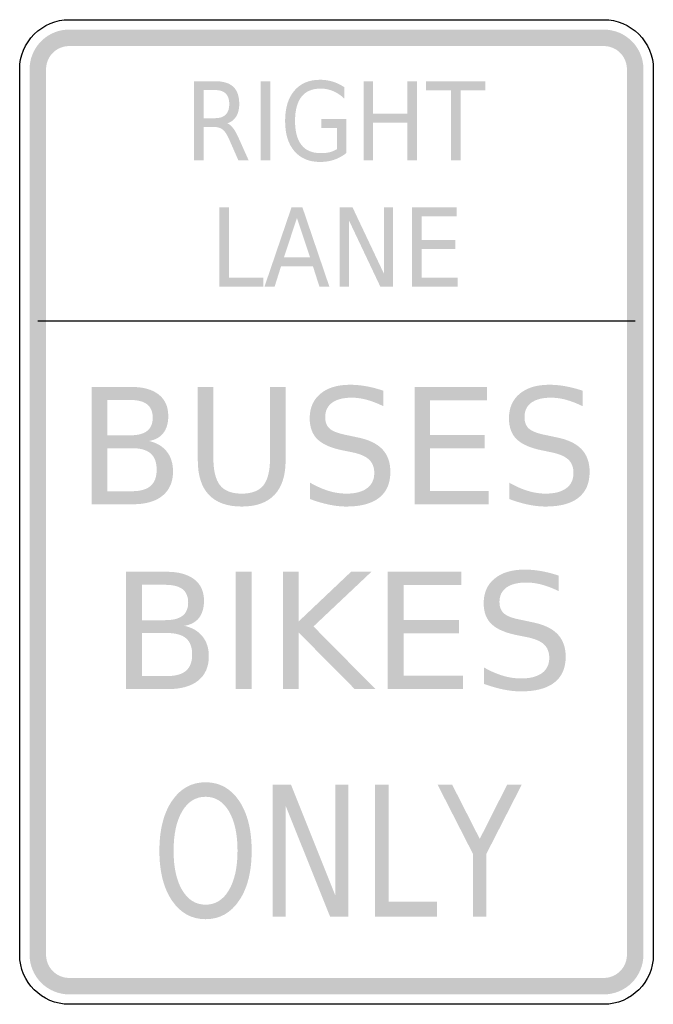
# Model space of a CAD drawing. Header units: inches. Extents: x -0.5 to 0.5, y -0.78 to 0.78.
import ezdxf

# ---------------------------------------------------------------- set-up
doc = ezdxf.new("R2010")
doc.units = ezdxf.units.IN
doc.header["$MEASUREMENT"] = 0

msp = doc.modelspace()

# ---------------------------------------------------------------- hatches: boundary and pattern name
for points in [[(-0.4219, 0.7613), (-0.4277, 0.761), (-0.4334, 0.7603), (-0.439, 0.7589), (-0.4445, 0.7571), (-0.4497, 0.7548), (-0.4548, 0.752), (-0.4595, 0.7487), (-0.464, 0.745), (-0.4681, 0.7409), (-0.4717, 0.7365), (-0.475, 0.7317), (-0.4778, 0.7267), (-0.4801, 0.7214), (-0.482, 0.716), (-0.4833, 0.7103), (-0.4841, 0.7046), (-0.4844, 0.6989), (-0.4583, 0.6989), (-0.4582, 0.7022), (-0.4577, 0.7056), (-0.457, 0.7088), (-0.4559, 0.712), (-0.4545, 0.7151), (-0.4529, 0.718), (-0.451, 0.7208), (-0.4488, 0.7234), (-0.4465, 0.7258), (-0.4439, 0.7279), (-0.4411, 0.7298), (-0.4382, 0.7315), (-0.4351, 0.7328), (-0.4319, 0.7339), (-0.4286, 0.7347), (-0.4253, 0.7351), (-0.4219, 0.7353), (-0.4219, 0.7613)], [(-0.4219, 0.7353), (0.4219, 0.7353), (0.4219, 0.7613), (-0.4219, 0.7613), (-0.4219, 0.7353)], [(0.4844, 0.6989), (0.4841, 0.705), (0.4832, 0.711), (0.4817, 0.717), (0.4796, 0.7228), (0.477, 0.7283), (0.4738, 0.7336), (0.4702, 0.7385), (0.4661, 0.743), (0.4615, 0.7471), (0.4566, 0.7508), (0.4514, 0.7539), (0.4458, 0.7566), (0.44, 0.7586), (0.4341, 0.7601), (0.428, 0.761), (0.4219, 0.7613), (0.4219, 0.7353), (0.4255, 0.7351), (0.429, 0.7346), (0.4325, 0.7337), (0.4359, 0.7325), (0.4391, 0.731), (0.4422, 0.7292), (0.445, 0.727), (0.4477, 0.7246), (0.4501, 0.722), (0.4522, 0.7191), (0.454, 0.716), (0.4556, 0.7128), (0.4568, 0.7094), (0.4576, 0.706), (0.4582, 0.7024), (0.4583, 0.6989), (0.4844, 0.6989)], [(-0.4583, -0.6988), (-0.4583, 0.6989), (-0.4844, 0.6989), (-0.4844, -0.6988), (-0.4583, -0.6988)], [(0.4583, 0.6989), (0.4583, -0.6988), (0.4844, -0.6988), (0.4844, 0.6989), (0.4583, 0.6989)], [(-0.1195, 0.6798), (-0.1045, 0.6798), (-0.1045, 0.5548), (-0.1195, 0.5548), (-0.1195, 0.6798)], [(0.0427, 0.6798), (0.0577, 0.6798), (0.0577, 0.6286), (0.112, 0.6286), (0.112, 0.6798), (0.127, 0.6798), (0.127, 0.5548), (0.112, 0.5548), (0.112, 0.6143), (0.0577, 0.6143), (0.0577, 0.5548), (0.0427, 0.5548), (0.0427, 0.6798)], [(0.1415, 0.6798), (0.235, 0.6798), (0.235, 0.6656), (0.1958, 0.6656), (0.1958, 0.5548), (0.1808, 0.5548), (0.1808, 0.6656), (0.1415, 0.6656), (0.1415, 0.6798)], [(-0.1849, 0.4808), (-0.1698, 0.4808), (-0.1698, 0.37), (-0.1155, 0.37), (-0.1155, 0.3558), (-0.1849, 0.3558), (-0.1849, 0.4808)], [(0.0049, 0.4808), (0.0253, 0.4808), (0.0748, 0.3762), (0.0748, 0.4808), (0.0894, 0.4808), (0.0894, 0.3558), (0.0691, 0.3558), (0.0196, 0.4603), (0.0196, 0.3558), (0.0049, 0.3558), (0.0049, 0.4808)], [(0.1194, 0.4808), (0.1899, 0.4808), (0.1899, 0.4665), (0.1345, 0.4665), (0.1345, 0.4295), (0.1877, 0.4295), (0.1877, 0.4153), (0.1345, 0.4153), (0.1345, 0.37), (0.1913, 0.37), (0.1913, 0.3558), (0.1194, 0.3558), (0.1194, 0.4808)], [(0.1233, 0.1974), (0.2377, 0.1974), (0.2377, 0.1763), (0.1478, 0.1763), (0.1478, 0.1215), (0.234, 0.1215), (0.234, 0.1004), (0.1478, 0.1004), (0.1478, 0.0333), (0.24, 0.0333), (0.24, 0.0122), (0.1233, 0.0122), (0.1233, 0.1974)], [(-0.1589, -0.0943), (-0.1339, -0.0943), (-0.1339, -0.2795), (-0.1589, -0.2795), (-0.1589, -0.0943)], [(-0.0845, -0.0943), (-0.0596, -0.0943), (-0.0596, -0.1726), (0.023, -0.0943), (0.0551, -0.0943), (-0.0363, -0.1806), (0.0615, -0.2795), (0.0288, -0.2795), (-0.0596, -0.1903), (-0.0596, -0.2795), (-0.0845, -0.2795), (-0.0845, -0.0943)], [(0.0809, -0.0943), (0.1972, -0.0943), (0.1972, -0.1154), (0.1059, -0.1154), (0.1059, -0.1702), (0.1935, -0.1702), (0.1935, -0.1913), (0.1059, -0.1913), (0.1059, -0.2584), (0.1995, -0.2584), (0.1995, -0.2795), (0.0809, -0.2795), (0.0809, -0.0943)], [(-0.1006, -0.4302), (-0.0719, -0.4302), (-0.0021, -0.6045), (-0.0021, -0.4302), (0.0186, -0.4302), (0.0186, -0.6386), (-0.0101, -0.6386), (-0.08, -0.4643), (-0.08, -0.6386), (-0.1006, -0.6386), (-0.1006, -0.4302)], [(0.0609, -0.4302), (0.0822, -0.4302), (0.0822, -0.6148), (0.1588, -0.6148), (0.1588, -0.6386), (0.0609, -0.6386), (0.0609, -0.4302)], [(0.1595, -0.4302), (0.1825, -0.4302), (0.2261, -0.5159), (0.2694, -0.4302), (0.2924, -0.4302), (0.2366, -0.5394), (0.2366, -0.6386), (0.2153, -0.6386), (0.2153, -0.5394), (0.1595, -0.4302)], [(-0.4844, -0.6988), (-0.4841, -0.7049), (-0.4832, -0.711), (-0.4817, -0.7169), (-0.4796, -0.7227), (-0.477, -0.7282), (-0.4738, -0.7335), (-0.4702, -0.7384), (-0.4661, -0.743), (-0.4615, -0.7471), (-0.4566, -0.7507), (-0.4513, -0.7539), (-0.4458, -0.7565), (-0.44, -0.7586), (-0.4341, -0.7601), (-0.428, -0.761), (-0.4219, -0.7613), (-0.4219, -0.7353), (-0.4254, -0.7351), (-0.429, -0.7346), (-0.4325, -0.7337), (-0.4358, -0.7325), (-0.4391, -0.731), (-0.4421, -0.7291), (-0.445, -0.727), (-0.4477, -0.7246), (-0.4501, -0.7219), (-0.4522, -0.7191), (-0.454, -0.716), (-0.4556, -0.7127), (-0.4568, -0.7094), (-0.4576, -0.7059), (-0.4582, -0.7024), (-0.4583, -0.6988), (-0.4844, -0.6988)], [(0.4219, -0.7613), (0.428, -0.761), (0.4341, -0.7601), (0.44, -0.7586), (0.4458, -0.7565), (0.4513, -0.7539), (0.4566, -0.7507), (0.4615, -0.7471), (0.4661, -0.743), (0.4702, -0.7384), (0.4738, -0.7335), (0.477, -0.7282), (0.4796, -0.7227), (0.4817, -0.7169), (0.4832, -0.711), (0.4841, -0.7049), (0.4844, -0.6988), (0.4583, -0.6988), (0.4582, -0.7024), (0.4576, -0.7059), (0.4568, -0.7094), (0.4556, -0.7127), (0.454, -0.716), (0.4522, -0.7191), (0.4501, -0.7219), (0.4477, -0.7246), (0.445, -0.727), (0.4421, -0.7291), (0.4391, -0.731), (0.4358, -0.7325), (0.4325, -0.7337), (0.429, -0.7346), (0.4254, -0.7351), (0.4219, -0.7353), (0.4219, -0.7613)], [(0.4219, -0.7353), (-0.4219, -0.7353), (-0.4219, -0.7613), (0.4219, -0.7613), (0.4219, -0.7353)]]:
    msp.add_hatch(color=7).paths.add_polyline_path(points)
h = msp.add_hatch(color=7)
edge = h.paths.add_edge_path()
edge.add_spline(control_points=[(-0.1724, 0.6134), (-0.1691, 0.6122), (-0.166, 0.6096), (-0.163, 0.6055), (-0.16, 0.6015), (-0.1569, 0.596), (-0.1539, 0.589)], knot_values=[0, 0, 0, 0, 1, 1, 1, 2, 2, 2, 2], degree=3, periodic=0)
edge.add_line((-0.1539, 0.589), (-0.1386, 0.5548))
edge.add_line((-0.1386, 0.5548), (-0.1548, 0.5548))
edge.add_line((-0.1548, 0.5548), (-0.1689, 0.5869))
edge.add_spline(control_points=[(-0.1689, 0.5869), (-0.1725, 0.5952), (-0.1761, 0.6008), (-0.1795, 0.6035), (-0.1829, 0.6063), (-0.1876, 0.6076), (-0.1935, 0.6076)], knot_values=[0, 0, 0, 0, 1, 1, 1, 2, 2, 2, 2], degree=3, periodic=0)
edge.add_line((-0.1935, 0.6076), (-0.2098, 0.6076))
edge.add_line((-0.2098, 0.6076), (-0.2098, 0.5548))
edge.add_line((-0.2098, 0.5548), (-0.2248, 0.5548))
edge.add_line((-0.2248, 0.5548), (-0.2248, 0.6798))
edge.add_line((-0.2248, 0.6798), (-0.1911, 0.6798))
edge.add_spline(control_points=[(-0.1911, 0.6798), (-0.1784, 0.6798), (-0.1689, 0.6768), (-0.1627, 0.6708), (-0.1565, 0.6649), (-0.1535, 0.6559), (-0.1535, 0.6438), (-0.1535, 0.6359), (-0.1551, 0.6294), (-0.1583, 0.6242), (-0.1615, 0.619), (-0.1662, 0.6154), (-0.1724, 0.6134)], knot_values=[0, 0, 0, 0, 1, 1, 1, 2, 2, 2, 3, 3, 3, 4, 4, 4, 4], degree=3, periodic=0)
edge = h.paths.add_edge_path(flags=0)
edge.add_line((-0.2098, 0.6659), (-0.2098, 0.6215))
edge.add_line((-0.2098, 0.6215), (-0.1911, 0.6215))
edge.add_spline(control_points=[(-0.1911, 0.6215), (-0.1838, 0.6215), (-0.1784, 0.6234), (-0.1747, 0.6272), (-0.171, 0.6309), (-0.1692, 0.6365), (-0.1692, 0.6438), (-0.1692, 0.6511), (-0.171, 0.6566), (-0.1747, 0.6603), (-0.1784, 0.664), (-0.1838, 0.6659), (-0.1911, 0.6659)], knot_values=[0, 0, 0, 0, 1, 1, 1, 2, 2, 2, 3, 3, 3, 4, 4, 4, 4], degree=3, periodic=0)
edge.add_line((-0.1911, 0.6659), (-0.2098, 0.6659))
h = msp.add_hatch(color=7)
edge = h.paths.add_edge_path()
edge.add_line((0.0006, 0.5726), (0.0006, 0.6062))
edge.add_line((0.0006, 0.6062), (-0.0239, 0.6062))
edge.add_line((-0.0239, 0.6062), (-0.0239, 0.6201))
edge.add_line((-0.0239, 0.6201), (0.0154, 0.6201))
edge.add_line((0.0154, 0.6201), (0.0154, 0.5664))
edge.add_spline(control_points=[(0.0154, 0.5664), (0.0096, 0.5618), (0.0033, 0.5583), (-0.0037, 0.5559), (-0.0107, 0.5536), (-0.0181, 0.5524), (-0.026, 0.5524), (-0.0433, 0.5524), (-0.0568, 0.5581), (-0.0665, 0.5695), (-0.0763, 0.5809), (-0.0811, 0.5968), (-0.0811, 0.6172), (-0.0811, 0.6376), (-0.0763, 0.6535), (-0.0665, 0.6649), (-0.0568, 0.6764), (-0.0433, 0.6821), (-0.026, 0.6821), (-0.0188, 0.6821), (-0.012, 0.6811), (-0.0055, 0.679), (0.001, 0.677), (0.007, 0.6741), (0.0125, 0.6702)], knot_values=[0, 0, 0, 0, 1, 1, 1, 2, 2, 2, 3, 3, 3, 4, 4, 4, 5, 5, 5, 6, 6, 6, 7, 7, 7, 8, 8, 8, 8], degree=3, periodic=0)
edge.add_line((0.0125, 0.6702), (0.0125, 0.6522))
edge.add_spline(control_points=[(0.0125, 0.6522), (0.007, 0.6575), (0.0011, 0.6615), (-0.0051, 0.6641), (-0.0114, 0.6668), (-0.0179, 0.6682), (-0.0248, 0.6682), (-0.0383, 0.6682), (-0.0484, 0.6639), (-0.0552, 0.6554), (-0.062, 0.6468), (-0.0654, 0.6341), (-0.0654, 0.6172), (-0.0654, 0.6003), (-0.062, 0.5876), (-0.0552, 0.5791), (-0.0484, 0.5705), (-0.0383, 0.5663), (-0.0248, 0.5663), (-0.0194, 0.5663), (-0.0147, 0.5668), (-0.0106, 0.5678), (-0.0064, 0.5689), (-0.0027, 0.5705), (0.0006, 0.5726)], knot_values=[0, 0, 0, 0, 1, 1, 1, 2, 2, 2, 3, 3, 3, 4, 4, 4, 5, 5, 5, 6, 6, 6, 7, 7, 7, 8, 8, 8, 8], degree=3, periodic=0)
h = msp.add_hatch(color=7)
h.paths.add_polyline_path([(-0.071, 0.4808), (-0.0538, 0.4808), (-0.0113, 0.3558), (-0.027, 0.3558), (-0.0372, 0.3878), (-0.0875, 0.3878), (-0.0976, 0.3558), (-0.1136, 0.3558), (-0.071, 0.4808)])
h.paths.add_polyline_path([(-0.0624, 0.4641), (-0.0829, 0.4019), (-0.0418, 0.4019), (-0.0624, 0.4641)], flags=0)
h = msp.add_hatch(color=7)
edge = h.paths.add_edge_path()
edge.add_line((-0.3864, 0.1974), (-0.3239, 0.1974))
edge.add_spline(control_points=[(-0.3239, 0.1974), (-0.3052, 0.1974), (-0.2908, 0.1934), (-0.2807, 0.1855), (-0.2706, 0.1776), (-0.2655, 0.1663), (-0.2655, 0.1516), (-0.2655, 0.1403), (-0.2681, 0.1313), (-0.2733, 0.1246), (-0.2784, 0.1179), (-0.286, 0.1137), (-0.2961, 0.1121)], knot_values=[0, 0, 0, 0, 1, 1, 1, 2, 2, 2, 3, 3, 3, 4, 4, 4, 4], degree=3, periodic=0)
edge.add_spline(control_points=[(-0.2961, 0.1121), (-0.284, 0.1094), (-0.2746, 0.1039), (-0.2679, 0.0955), (-0.2613, 0.0871), (-0.258, 0.0766), (-0.258, 0.0641), (-0.258, 0.0475), (-0.2635, 0.0348), (-0.2745, 0.0257), (-0.2855, 0.0167), (-0.3011, 0.0122), (-0.3214, 0.0122)], knot_values=[0, 0, 0, 0, 1, 1, 1, 2, 2, 2, 3, 3, 3, 4, 4, 4, 4], degree=3, periodic=0)
edge.add_line((-0.3214, 0.0122), (-0.3864, 0.0122))
edge.add_line((-0.3864, 0.0122), (-0.3864, 0.1974))
edge = h.paths.add_edge_path(flags=0)
edge.add_line((-0.3618, 0.1007), (-0.3618, 0.0328))
edge.add_line((-0.3618, 0.0328), (-0.3226, 0.0328))
edge.add_spline(control_points=[(-0.3226, 0.0328), (-0.3094, 0.0328), (-0.2997, 0.0356), (-0.2933, 0.0412), (-0.287, 0.0468), (-0.2838, 0.0553), (-0.2838, 0.0668), (-0.2838, 0.0784), (-0.287, 0.0869), (-0.2933, 0.0924), (-0.2997, 0.0979), (-0.3094, 0.1007), (-0.3226, 0.1007)], knot_values=[0, 0, 0, 0, 1, 1, 1, 2, 2, 2, 3, 3, 3, 4, 4, 4, 4], degree=3, periodic=0)
edge.add_line((-0.3226, 0.1007), (-0.3618, 0.1007))
edge = h.paths.add_edge_path(flags=0)
edge.add_line((-0.3618, 0.1768), (-0.3618, 0.121))
edge.add_line((-0.3618, 0.121), (-0.3256, 0.121))
edge.add_spline(control_points=[(-0.3256, 0.121), (-0.3137, 0.121), (-0.3047, 0.1233), (-0.2989, 0.1279), (-0.293, 0.1325), (-0.29, 0.1395), (-0.29, 0.1489), (-0.29, 0.1582), (-0.293, 0.1652), (-0.2989, 0.1699), (-0.3047, 0.1745), (-0.3137, 0.1768), (-0.3256, 0.1768)], knot_values=[0, 0, 0, 0, 1, 1, 1, 2, 2, 2, 3, 3, 3, 4, 4, 4, 4], degree=3, periodic=0)
edge.add_line((-0.3256, 0.1768), (-0.3618, 0.1768))
h = msp.add_hatch(color=7)
edge = h.paths.add_edge_path()
edge.add_line((-0.2189, 0.1974), (-0.1943, 0.1974))
edge.add_line((-0.1943, 0.1974), (-0.1943, 0.0849))
edge.add_spline(control_points=[(-0.1943, 0.0849), (-0.1943, 0.0651), (-0.1907, 0.0508), (-0.1837, 0.042), (-0.1766, 0.0333), (-0.1652, 0.029), (-0.1495, 0.029), (-0.1338, 0.029), (-0.1224, 0.0333), (-0.1154, 0.042), (-0.1084, 0.0508), (-0.1049, 0.0651), (-0.1049, 0.0849)], knot_values=[0, 0, 0, 0, 1, 1, 1, 2, 2, 2, 3, 3, 3, 4, 4, 4, 4], degree=3, periodic=0)
edge.add_line((-0.1049, 0.0849), (-0.1049, 0.1974))
edge.add_line((-0.1049, 0.1974), (-0.0803, 0.1974))
edge.add_line((-0.0803, 0.1974), (-0.0803, 0.0818))
edge.add_spline(control_points=[(-0.0803, 0.0818), (-0.0803, 0.0577), (-0.0861, 0.0394), (-0.0978, 0.0271), (-0.1095, 0.0148), (-0.1267, 0.0086), (-0.1495, 0.0086), (-0.1724, 0.0086), (-0.1897, 0.0148), (-0.2014, 0.0271), (-0.2131, 0.0394), (-0.2189, 0.0577), (-0.2189, 0.0818)], knot_values=[0, 0, 0, 0, 1, 1, 1, 2, 2, 2, 3, 3, 3, 4, 4, 4, 4], degree=3, periodic=0)
edge.add_line((-0.2189, 0.0818), (-0.2189, 0.1974))
h = msp.add_hatch(color=7)
edge = h.paths.add_edge_path()
edge.add_line((0.0741, 0.1913), (0.0741, 0.1669))
edge.add_spline(control_points=[(0.0741, 0.1669), (0.0649, 0.1714), (0.0561, 0.1748), (0.0478, 0.1771), (0.0396, 0.1793), (0.0316, 0.1804), (0.024, 0.1804), (0.0106, 0.1804), (0.0003, 0.1778), (-0.0069, 0.1725), (-0.0141, 0.1672), (-0.0178, 0.1597), (-0.0178, 0.1499), (-0.0178, 0.1417), (-0.0154, 0.1355), (-0.0106, 0.1314), (-0.0058, 0.1272), (0.0034, 0.1238), (0.0169, 0.1212)], knot_values=[0, 0, 0, 0, 1, 1, 1, 2, 2, 2, 3, 3, 3, 4, 4, 4, 5, 5, 5, 6, 6, 6, 6], degree=3, periodic=0)
edge.add_line((0.0169, 0.1212), (0.0315, 0.1181))
edge.add_spline(control_points=[(0.0315, 0.1181), (0.0499, 0.1146), (0.0634, 0.1083), (0.072, 0.0994), (0.0807, 0.0904), (0.085, 0.0784), (0.085, 0.0633), (0.085, 0.0454), (0.0792, 0.0318), (0.0674, 0.0225), (0.0557, 0.0133), (0.0385, 0.0086), (0.0158, 0.0086), (0.0072, 0.0086), (-0.002, 0.0096), (-0.0116, 0.0116), (-0.0213, 0.0136), (-0.0313, 0.0165), (-0.0416, 0.0204)], knot_values=[0, 0, 0, 0, 1, 1, 1, 2, 2, 2, 3, 3, 3, 4, 4, 4, 5, 5, 5, 6, 6, 6, 6], degree=3, periodic=0)
edge.add_line((-0.0416, 0.0204), (-0.0416, 0.0462))
edge.add_spline(control_points=[(-0.0416, 0.0462), (-0.0316, 0.0405), (-0.0219, 0.0362), (-0.0124, 0.0333), (-0.0029, 0.0304), (0.0065, 0.029), (0.0158, 0.029), (0.0297, 0.029), (0.0405, 0.0318), (0.0481, 0.0374), (0.0557, 0.043), (0.0596, 0.051), (0.0596, 0.0615), (0.0596, 0.0706), (0.0568, 0.0777), (0.0513, 0.0828), (0.0459, 0.0879), (0.0369, 0.0918), (0.0244, 0.0943)], knot_values=[0, 0, 0, 0, 1, 1, 1, 2, 2, 2, 3, 3, 3, 4, 4, 4, 5, 5, 5, 6, 6, 6, 6], degree=3, periodic=0)
edge.add_line((0.0244, 0.0943), (0.0096, 0.0973))
edge.add_spline(control_points=[(0.0096, 0.0973), (-0.0087, 0.101), (-0.022, 0.1069), (-0.0301, 0.1148), (-0.0382, 0.1227), (-0.0423, 0.1338), (-0.0423, 0.1479), (-0.0423, 0.1643), (-0.0366, 0.1772), (-0.0254, 0.1866), (-0.0141, 0.196), (0.0014, 0.2008), (0.0212, 0.2008), (0.0297, 0.2008), (0.0384, 0.2), (0.0472, 0.1984), (0.056, 0.1968), (0.065, 0.1945), (0.0741, 0.1913)], knot_values=[0, 0, 0, 0, 1, 1, 1, 2, 2, 2, 3, 3, 3, 4, 4, 4, 5, 5, 5, 6, 6, 6, 6], degree=3, periodic=0)
h = msp.add_hatch(color=7)
edge = h.paths.add_edge_path()
edge.add_line((0.3886, 0.1913), (0.3886, 0.1669))
edge.add_spline(control_points=[(0.3886, 0.1669), (0.3793, 0.1714), (0.3706, 0.1748), (0.3623, 0.1771), (0.354, 0.1793), (0.3461, 0.1804), (0.3384, 0.1804), (0.3251, 0.1804), (0.3148, 0.1778), (0.3075, 0.1725), (0.3003, 0.1672), (0.2967, 0.1597), (0.2967, 0.1499), (0.2967, 0.1417), (0.2991, 0.1355), (0.3039, 0.1314), (0.3087, 0.1272), (0.3178, 0.1238), (0.3313, 0.1212)], knot_values=[0, 0, 0, 0, 1, 1, 1, 2, 2, 2, 3, 3, 3, 4, 4, 4, 5, 5, 5, 6, 6, 6, 6], degree=3, periodic=0)
edge.add_line((0.3313, 0.1212), (0.346, 0.1181))
edge.add_spline(control_points=[(0.346, 0.1181), (0.3643, 0.1146), (0.3778, 0.1083), (0.3865, 0.0994), (0.3951, 0.0904), (0.3995, 0.0784), (0.3995, 0.0633), (0.3995, 0.0454), (0.3936, 0.0318), (0.3819, 0.0225), (0.3702, 0.0133), (0.3529, 0.0086), (0.3302, 0.0086), (0.3216, 0.0086), (0.3125, 0.0096), (0.3028, 0.0116), (0.2932, 0.0136), (0.2832, 0.0165), (0.2728, 0.0204)], knot_values=[0, 0, 0, 0, 1, 1, 1, 2, 2, 2, 3, 3, 3, 4, 4, 4, 5, 5, 5, 6, 6, 6, 6], degree=3, periodic=0)
edge.add_line((0.2728, 0.0204), (0.2728, 0.0462))
edge.add_spline(control_points=[(0.2728, 0.0462), (0.2828, 0.0405), (0.2925, 0.0362), (0.3021, 0.0333), (0.3116, 0.0304), (0.321, 0.029), (0.3302, 0.029), (0.3441, 0.029), (0.3549, 0.0318), (0.3626, 0.0374), (0.3702, 0.043), (0.374, 0.051), (0.374, 0.0615), (0.374, 0.0706), (0.3713, 0.0777), (0.3658, 0.0828), (0.3603, 0.0879), (0.3513, 0.0918), (0.3388, 0.0943)], knot_values=[0, 0, 0, 0, 1, 1, 1, 2, 2, 2, 3, 3, 3, 4, 4, 4, 5, 5, 5, 6, 6, 6, 6], degree=3, periodic=0)
edge.add_line((0.3388, 0.0943), (0.324, 0.0973))
edge.add_spline(control_points=[(0.324, 0.0973), (0.3057, 0.101), (0.2925, 0.1069), (0.2844, 0.1148), (0.2762, 0.1227), (0.2722, 0.1338), (0.2722, 0.1479), (0.2722, 0.1643), (0.2778, 0.1772), (0.2891, 0.1866), (0.3003, 0.196), (0.3159, 0.2008), (0.3356, 0.2008), (0.3441, 0.2008), (0.3528, 0.2), (0.3616, 0.1984), (0.3704, 0.1968), (0.3794, 0.1945), (0.3886, 0.1913)], knot_values=[0, 0, 0, 0, 1, 1, 1, 2, 2, 2, 3, 3, 3, 4, 4, 4, 5, 5, 5, 6, 6, 6, 6], degree=3, periodic=0)
h = msp.add_hatch(color=7)
edge = h.paths.add_edge_path()
edge.add_line((0.3506, -0.1004), (0.3506, -0.1248))
edge.add_spline(control_points=[(0.3506, -0.1248), (0.3412, -0.1203), (0.3323, -0.1169), (0.3239, -0.1146), (0.3155, -0.1124), (0.3074, -0.1113), (0.2997, -0.1113), (0.2861, -0.1113), (0.2756, -0.1139), (0.2682, -0.1192), (0.2609, -0.1245), (0.2572, -0.132), (0.2572, -0.1418), (0.2572, -0.15), (0.2597, -0.1562), (0.2645, -0.1603), (0.2694, -0.1645), (0.2787, -0.1679), (0.2924, -0.1704)], knot_values=[0, 0, 0, 0, 1, 1, 1, 2, 2, 2, 3, 3, 3, 4, 4, 4, 5, 5, 5, 6, 6, 6, 6], degree=3, periodic=0)
edge.add_line((0.2924, -0.1704), (0.3073, -0.1736))
edge.add_spline(control_points=[(0.3073, -0.1736), (0.326, -0.1771), (0.3397, -0.1834), (0.3485, -0.1923), (0.3573, -0.2013), (0.3617, -0.2133), (0.3617, -0.2284), (0.3617, -0.2463), (0.3558, -0.2599), (0.3438, -0.2692), (0.3319, -0.2784), (0.3144, -0.2831), (0.2913, -0.2831), (0.2825, -0.2831), (0.2733, -0.2821), (0.2634, -0.2801), (0.2536, -0.2781), (0.2435, -0.2752), (0.233, -0.2713)], knot_values=[0, 0, 0, 0, 1, 1, 1, 2, 2, 2, 3, 3, 3, 4, 4, 4, 5, 5, 5, 6, 6, 6, 6], degree=3, periodic=0)
edge.add_line((0.233, -0.2713), (0.233, -0.2455))
edge.add_spline(control_points=[(0.233, -0.2455), (0.2431, -0.2512), (0.253, -0.2555), (0.2627, -0.2584), (0.2724, -0.2613), (0.2819, -0.2627), (0.2913, -0.2627), (0.3055, -0.2627), (0.3164, -0.2599), (0.3242, -0.2543), (0.3319, -0.2487), (0.3358, -0.2407), (0.3358, -0.2302), (0.3358, -0.2211), (0.333, -0.214), (0.3275, -0.2089), (0.3219, -0.2038), (0.3128, -0.1999), (0.3001, -0.1974)], knot_values=[0, 0, 0, 0, 1, 1, 1, 2, 2, 2, 3, 3, 3, 4, 4, 4, 5, 5, 5, 6, 6, 6, 6], degree=3, periodic=0)
edge.add_line((0.3001, -0.1974), (0.285, -0.1944))
edge.add_spline(control_points=[(0.285, -0.1944), (0.2664, -0.1907), (0.2529, -0.1848), (0.2447, -0.1769), (0.2364, -0.169), (0.2323, -0.1579), (0.2323, -0.1438), (0.2323, -0.1274), (0.238, -0.1145), (0.2495, -0.1051), (0.2609, -0.0957), (0.2767, -0.0909), (0.2968, -0.0909), (0.3055, -0.0909), (0.3143, -0.0917), (0.3232, -0.0933), (0.3322, -0.0949), (0.3413, -0.0972), (0.3506, -0.1004)], knot_values=[0, 0, 0, 0, 1, 1, 1, 2, 2, 2, 3, 3, 3, 4, 4, 4, 5, 5, 5, 6, 6, 6, 6], degree=3, periodic=0)
h = msp.add_hatch(color=7)
edge = h.paths.add_edge_path()
edge.add_line((-0.332, -0.0943), (-0.2684, -0.0943))
edge.add_spline(control_points=[(-0.2684, -0.0943), (-0.2495, -0.0943), (-0.2348, -0.0983), (-0.2245, -0.1062), (-0.2143, -0.1141), (-0.2091, -0.1254), (-0.2091, -0.1401), (-0.2091, -0.1514), (-0.2118, -0.1604), (-0.217, -0.1671), (-0.2223, -0.1738), (-0.23, -0.178), (-0.2402, -0.1796)], knot_values=[0, 0, 0, 0, 1, 1, 1, 2, 2, 2, 3, 3, 3, 4, 4, 4, 4], degree=3, periodic=0)
edge.add_spline(control_points=[(-0.2402, -0.1796), (-0.2279, -0.1823), (-0.2184, -0.1878), (-0.2116, -0.1962), (-0.2048, -0.2046), (-0.2015, -0.2151), (-0.2015, -0.2276), (-0.2015, -0.2442), (-0.2071, -0.2569), (-0.2182, -0.266), (-0.2294, -0.275), (-0.2453, -0.2795), (-0.266, -0.2795)], knot_values=[0, 0, 0, 0, 1, 1, 1, 2, 2, 2, 3, 3, 3, 4, 4, 4, 4], degree=3, periodic=0)
edge.add_line((-0.266, -0.2795), (-0.332, -0.2795))
edge.add_line((-0.332, -0.2795), (-0.332, -0.0943))
edge = h.paths.add_edge_path(flags=0)
edge.add_line((-0.3071, -0.191), (-0.3071, -0.2589))
edge.add_line((-0.3071, -0.2589), (-0.2672, -0.2589))
edge.add_spline(control_points=[(-0.2672, -0.2589), (-0.2538, -0.2589), (-0.2439, -0.2561), (-0.2374, -0.2505), (-0.231, -0.2449), (-0.2278, -0.2364), (-0.2278, -0.2249), (-0.2278, -0.2133), (-0.231, -0.2048), (-0.2374, -0.1993), (-0.2439, -0.1938), (-0.2538, -0.191), (-0.2672, -0.191)], knot_values=[0, 0, 0, 0, 1, 1, 1, 2, 2, 2, 3, 3, 3, 4, 4, 4, 4], degree=3, periodic=0)
edge.add_line((-0.2672, -0.191), (-0.3071, -0.191))
edge = h.paths.add_edge_path(flags=0)
edge.add_line((-0.3071, -0.1149), (-0.3071, -0.1707))
edge.add_line((-0.3071, -0.1707), (-0.2702, -0.1707))
edge.add_spline(control_points=[(-0.2702, -0.1707), (-0.2581, -0.1707), (-0.249, -0.1684), (-0.243, -0.1638), (-0.2371, -0.1592), (-0.2341, -0.1522), (-0.2341, -0.1428), (-0.2341, -0.1334), (-0.2371, -0.1265), (-0.243, -0.1218), (-0.249, -0.1172), (-0.2581, -0.1149), (-0.2702, -0.1149)], knot_values=[0, 0, 0, 0, 1, 1, 1, 2, 2, 2, 3, 3, 3, 4, 4, 4, 4], degree=3, periodic=0)
edge.add_line((-0.2702, -0.1149), (-0.3071, -0.1149))
h = msp.add_hatch(color=7)
edge = h.paths.add_edge_path()
edge.add_spline(control_points=[(-0.2066, -0.4265), (-0.1845, -0.4265), (-0.1669, -0.4363), (-0.1537, -0.4558), (-0.1405, -0.4754), (-0.1339, -0.5017), (-0.1339, -0.5346), (-0.1339, -0.5675), (-0.1405, -0.5937), (-0.1537, -0.6132), (-0.1669, -0.6328), (-0.1845, -0.6426), (-0.2066, -0.6426), (-0.2287, -0.6426), (-0.2464, -0.6328), (-0.2596, -0.6133), (-0.2729, -0.5938), (-0.2795, -0.5675), (-0.2795, -0.5346), (-0.2795, -0.5017), (-0.2729, -0.4754), (-0.2596, -0.4558), (-0.2464, -0.4363), (-0.2287, -0.4265), (-0.2066, -0.4265)], knot_values=[0, 0, 0, 0, 1, 1, 1, 2, 2, 2, 3, 3, 3, 4, 4, 4, 5, 5, 5, 6, 6, 6, 7, 7, 7, 8, 8, 8, 8], degree=3, periodic=0)
edge = h.paths.add_edge_path(flags=0)
edge.add_spline(control_points=[(-0.2066, -0.4494), (-0.2221, -0.4494), (-0.2344, -0.457), (-0.2435, -0.4722), (-0.2526, -0.4875), (-0.2571, -0.5083), (-0.2571, -0.5346), (-0.2571, -0.5608), (-0.2526, -0.5816), (-0.2435, -0.5968), (-0.2344, -0.6121), (-0.2221, -0.6197), (-0.2066, -0.6197), (-0.1911, -0.6197), (-0.1789, -0.6121), (-0.1698, -0.5968), (-0.1608, -0.5816), (-0.1562, -0.5608), (-0.1562, -0.5346), (-0.1562, -0.5083), (-0.1608, -0.4875), (-0.1698, -0.4722), (-0.1789, -0.457), (-0.1911, -0.4494), (-0.2066, -0.4494)], knot_values=[0, 0, 0, 0, 1, 1, 1, 2, 2, 2, 3, 3, 3, 4, 4, 4, 5, 5, 5, 6, 6, 6, 7, 7, 7, 8, 8, 8, 8], degree=3, periodic=0)

# ---------------------------------------------------------------- linework, layer by layer
at = {"color": 7}
msp.add_line((-0.4714, 0.3018), (0.4714, 0.3018), dxfattribs=at)
for points in [[(-0.4219, 0.7769), (0.4219, 0.7769)], [(-0.5, -0.6988), (-0.5, 0.6988)], [(0.5, 0.6988), (0.5, -0.6988)], [(0.4219, -0.7769), (-0.4219, -0.7769)]]:
    msp.add_lwpolyline(points, dxfattribs=at)
for points in [[(-0.5, 0.6988), (-0.5, 0.7195), (-0.4918, 0.7394), (-0.4771, 0.754), (-0.4625, 0.7687), (-0.4426, 0.7769), (-0.4219, 0.7769)], [(0.4219, 0.7769), (0.4426, 0.7769), (0.4625, 0.7687), (0.4771, 0.754), (0.4918, 0.7394), (0.5, 0.7195), (0.5, 0.6988)]]:
    msp.add_open_spline(points, degree=3, knots=[0, 0, 0, 0, 1, 1, 1, 2, 2, 2, 2], dxfattribs=at)
for points in [[(-0.4219, -0.7769), (-0.465, -0.7769), (-0.5, -0.7419), (-0.5, -0.6988)], [(0.5, -0.6988), (0.5, -0.7419), (0.465, -0.7769), (0.4219, -0.7769)]]:
    msp.add_open_spline(points, degree=3, dxfattribs=at)

doc.saveas('drawing.dxf')
